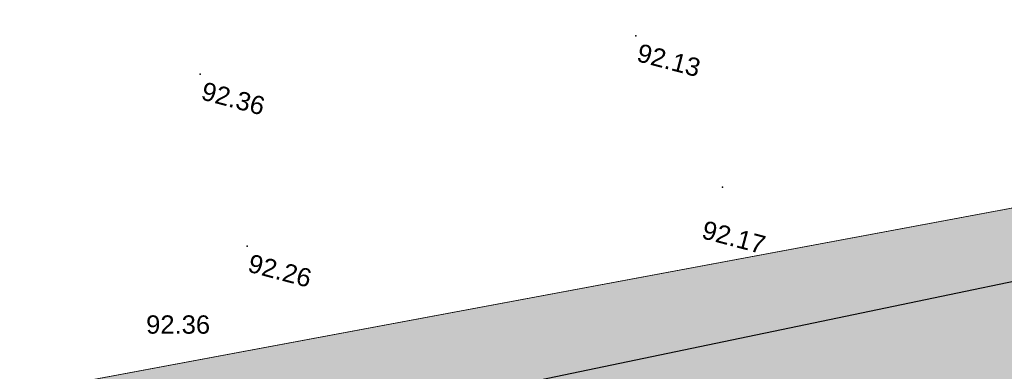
# Model space of a CAD drawing. Header units: centimetres. Extents: x 100159 to 224542, y -77011 to -2159.
# Tile 139 of 149: x 205276 to 206890, y -9143 to -8567. Entities that reach past the tile are written whole.
import ezdxf
from ezdxf.enums import TextEntityAlignment as Align

# ---------------------------------------------------------------- set-up
doc = ezdxf.new("R2010")
doc.units = ezdxf.units.CM
doc.layers.get('0').update_dxf_attribs({"lineweight": 5})
for name, color, linetype in [('04-Pts-T', 7, 'Continuous'), ('04-Pts-T-Alt', 190, 'Continuous'), ('A-Mar-P-Altimétrie', 2, 'Continuous'), ('A-Mar-P-TR-Revêtement enrobé', 7, 'Continuous'), ('A-Mar-P-TX-légende', 7, 'Continuous')]:
    doc.layers.add(name, color=color, linetype=linetype)
doc.layers.add('18', color=8, linetype='Continuous', lineweight=13)
doc.layers.add('24', color=7, linetype='Continuous', lineweight=15, true_color=0x99ad58)
doc.layers.add('A-Mar-P-TR-esv-massifs', color=7, linetype='Continuous', lineweight=5, true_color=0x99ad58)
doc.styles.get("Standard").update_dxf_attribs({"font": 'arial.ttf'})

# ---------------------------------------------------------------- blocks, each defined once
blk = doc.blocks.new('04-Pts-T')
at = {"color": 0}
blk.add_point((0, 0), dxfattribs=at)
at = {"layer": '04-Pts-T-Alt'}
blk.add_attdef('ALT', text='', height=0.15, dxfattribs=at).set_placement((0.1, -0.1), align=Align.TOP_LEFT)

msp = doc.modelspace()

# ---------------------------------------------------------------- hatches: boundary and pattern name
at = {"layer": '24', "true_color": 0xbeb7b0}
h = msp.add_hatch(dxfattribs=at)
h.set_pattern_fill('CROSS', color=9, scale=7, angle=269.6442)
h.set_pattern_definition([(269.64423, (189904.02, -24078.49), (44.17314, -44.72515), [22.225, -66.675]), (359.64423, (189892.84, -24089.534), (44.72515, 44.17314), [22.225, -66.675])])
edge = h.paths.add_edge_path()
edge.add_line((208626.2, -8496.9), (208491.2, -8312))
edge.add_line((208491.2, -8312), (208319.1, -8382.9))
edge.add_line((208319.1, -8382.9), (208292.9, -8533.7))
edge.add_line((208292.9, -8533.7), (208014.5, -8701.5))
edge.add_line((208014.5, -8701.5), (207409.1, -8891.4))
edge.add_line((207409.1, -8891.4), (202651.3, -9881.8))
edge.add_line((202651.3, -9881.8), (202024.8, -9785.7))
edge.add_line((202024.8, -9785.7), (201696.3, -9573.9))
edge.add_line((201696.3, -9573.9), (199004.8, -5764.5))
edge.add_line((199004.8, -5764.5), (197954, -4277.3))
edge.add_line((197954, -4277.3), (197195.5, -3178.4))
edge.add_line((197195.5, -3178.4), (197014.6, -3398.2))
edge.add_line((197014.6, -3398.2), (201398.8, -9603.5))
edge.add_arc((202740.4, -7970.6), 2113.3, 230.593, 280.7104)
edge.add_line((203133.1, -10047.1), (203142.9, -10096.3))
edge.add_line((203142.9, -10096.3), (204203.2, -9874))
edge.add_line((204203.2, -9874), (204202.9, -9824.4))
edge.add_line((204202.9, -9824.4), (207470.3, -9144.2))
edge.add_line((207470.3, -9144.2), (207483.3, -9192.5))
edge.add_arc((206827.4, -6651.6), 2624.2, 284.4734, 306.6382)
edge.add_arc((207886.8, -8070.2), 853.7, 306.4078, 330.0127)
h = msp.add_hatch(dxfattribs=at)
h.set_pattern_fill('CROSS', color=9, scale=7, angle=269.6442)
h.set_pattern_definition([(301, (197231.24, -3278.376), (60.99453, -15.20764), [22.225, -66.675]), (31, (197227.44, -3293.624), (15.20764, 60.99453), [22.225, -66.675])])
edge = h.paths.add_edge_path()
edge.add_arc((206827.3, -6651.3), 2624.5, 284.4478, 306.6375, ccw=False)
edge.add_line((207482.1, -9192.8), (204203, -9875.5))
edge.add_line((204203, -9875.5), (204203, -10540))
edge.add_line((204203, -10540), (207633.8, -9825.2))
edge.add_arc((207779.2, -10747.9), 934.1, 11.5889, 98.9572, ccw=False)
edge.add_arc((196996.8, -12319.6), 11829.1, 4.51272, 8.55347, ccw=False)
edge.add_line((208789.2, -11388.9), (208738.1, -8133.8))
edge.add_arc((207886.8, -8070.2), 853.7, 306.4078, 355.7275, ccw=False)
at = {"layer": 'A-Mar-P-TX-légende', "true_color": 0x515c2d}
h = msp.add_hatch(dxfattribs=at)
h.set_pattern_fill('AR-CONC', color=59, scale=0.75, angle=-31.3558)
h.set_pattern_definition([(50, (200765.85, -13178.64), (136.6385, -11.9543), [14.2875, -157.1625]), (355, (200765.85, -13178.64), (-26.4326, 143.2926), [11.43, -125.7304]), (100.4514, (200777.23, -13179.64), (110.206, 131.3383), [12.1425, -133.5677]), (46.1842, (200765.85, -13140.54), (203.3093, -31.5317), [21.4312, -235.7437]), (96.6356, (200782.79, -13143.17), (178.053, 185.5696), [18.214, -200.3517]), (351.1842, (200765.85, -13140.54), (178.053, 185.5696), [17.145, -188.595]), (21, (200784.9, -13150.07), (113.7108, -76.6989), [14.2875, -157.1625]), (326, (200784.9, -13150.07), (46.3515, 138.141), [11.43, -125.73]), (71.4514, (200794.37, -13156.46), (160.0623, 61.442), [12.1425, -133.5675]), (37.5, (200765.847, -13178.64), (2.31645, 63.41628), [0, -124.206, 0, -127.635, 0, -126.20625]), (7.5, (200765.85, -13178.64), (50.11475, 75.13543), [0, -72.771, 0, -121.3485, 0, -48.10125]), (327.5, (200723.366, -13178.64), (101.69295, -4.29656), [0, -47.625, 0, -148.59, 0, -197.1675]), (317.5, (200704.316, -13178.64), (111.0969, 19.0699), [0, -61.9125, 0, -98.679, 0, -140.0175])])
h.paths.add_polyline_path([(208014.5, -8701.5), (207409.1, -8891.4), (202651.3, -9881.8), (202338, -9833.8), (202024.8, -9785.7), (208008.9, -8669.6)])

# ---------------------------------------------------------------- linework, layer by layer
at = {"layer": '18', "color": 1}
msp.add_lwpolyline([(208740.7, -8278.4), (208009.1, -8669.9), (202020.3, -9786.5), (197195.5, -3178.3)], dxfattribs=at)
at = {"layer": 'A-Mar-P-TR-esv-massifs', "linetype": 'Continuous'}
msp.add_lwpolyline([(208014.5, -8701.5), (207409.1, -8891.4), (202651.3, -9881.8), (202338, -9833.8), (202024.8, -9785.7), (208008.9, -8669.6)], close=True, dxfattribs=at)
at = {"layer": 'A-Mar-P-TR-Revêtement enrobé', "linetype": 'Continuous'}
msp.add_lwpolyline([(208626.2, -8496.9), (208626.2, -8496.9), (208491.2, -8312), (208319.1, -8382.9), (208292.9, -8533.7), (208014.5, -8701.5), (207409.1, -8891.4), (202651.3, -9881.8), (202651.3, -9881.8), (202024.8, -9785.7), (201696.3, -9573.9), (199004.8, -5764.5), (197954, -4277.3), (197195.5, -3178.4), (197014.6, -3398.2), (201398.8, -9603.5, 0.222232), (203133.1, -10047.1), (203142.9, -10096.3), (204203.2, -9874), (204202.9, -9824.4), (207470.3, -9144.2), (207483.3, -9192.5, 0.097015), (208393.5, -8757.3, 0.103362), (208626.2, -8496.9)], format="xyb", close=True, dxfattribs=at)

# ---------------------------------------------------------------- block references
at = {"layer": '04-Pts-T'}
ref = msp.add_blockref('04-Pts-T', (206286.2, -8593.6, 9213), dxfattribs=dict(at, xscale=99.99999999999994, yscale=99.99999999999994, zscale=99.99999999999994, rotation=345.2074804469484))
ref.add_attrib('ALT', '92.13', dxfattribs={"layer": '04-Pts-T-Alt', "height": 30, "rotation": 345.2075}).set_placement((206293.3, -8605.8, 9213), align=Align.TOP_LEFT)
ref = msp.add_blockref('04-Pts-T', (205571.9, -8656.3, 9236), dxfattribs=dict(at, xscale=99.99999999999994, yscale=99.99999999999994, zscale=99.99999999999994, rotation=345.2074804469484))
ref.add_attrib('ALT', '92.36', dxfattribs={"layer": '04-Pts-T-Alt', "height": 30, "rotation": 345.2075}).set_placement((205579.1, -8668.5, 9236), align=Align.TOP_LEFT)
ref = msp.add_blockref('04-Pts-T', (206428.3, -8841.5, 9217), dxfattribs=dict(at, xscale=99.99999999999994, yscale=99.99999999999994, zscale=99.99999999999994, rotation=345.2074804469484))
ref.add_attrib('ALT', '92.17', dxfattribs={"layer": '04-Pts-T-Alt', "height": 30, "rotation": 345.2075}).set_placement((206399.8, -8895.9, 9217), align=Align.TOP_LEFT)
ref = msp.add_blockref('04-Pts-T', (205648.5, -8938.5, 9226), dxfattribs=dict(at, xscale=99.99999999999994, yscale=99.99999999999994, zscale=99.99999999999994, rotation=345.2074804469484))
ref.add_attrib('ALT', '92.26', dxfattribs={"layer": '04-Pts-T-Alt', "height": 30, "rotation": 345.2075}).set_placement((205655.6, -8950.7, 9226), align=Align.TOP_LEFT)

# ---------------------------------------------------------------- texts
at = {"layer": 'A-Mar-P-Altimétrie', "insert": (205483.1, -9051.8), "char_height": 30, "width": 308.371, "attachment_point": 1, "rotation": 359.9995}
msp.add_mtext('92.36', dxfattribs=at)

doc.saveas('drawing.dxf')
